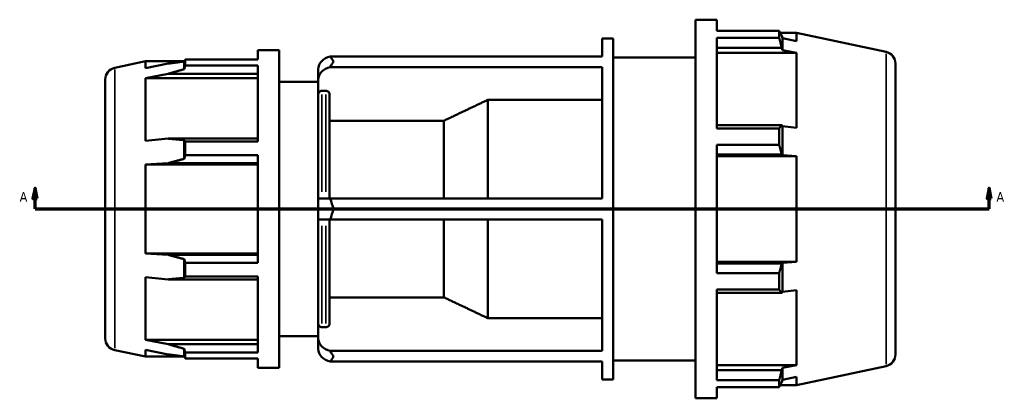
# Model space of a CAD drawing. Header units: inches. Extents: x -7.4 to 56.8, y -14.1 to 36.9.
# Tile 7 of 9: x 12 to 30.5, y 21.8 to 28.9. Entities that reach past the tile are written whole.
import ezdxf

# ---------------------------------------------------------------- set-up
doc = ezdxf.new("R2010")
doc.units = ezdxf.units.IN
doc.header["$MEASUREMENT"] = 0
for name, color, linetype, lineweight in [('Section Line (ANSI)', 7, 'Continuous', 70), ('Visible (ANSI)', 7, 'Continuous', 50), ('Visible Narrow (ANSI)', 7, 'Continuous', 35)]:
    doc.layers.add(name, color=color, linetype=linetype, lineweight=lineweight)
doc.styles.add('Label Text (ANSI)', font='tahoma.ttf')

# ---------------------------------------------------------------- blocks, each defined once
blk = doc.blocks.new('2dTransSection0')
at = {"layer": 'Section Line (ANSI)', "linetype": 'Continuous'}
for p, q in [((12.248, 25.739), (12.209, 25.542)), ((12.248, 25.542), (12.248, 25.739)), ((12.288, 25.542), (12.248, 25.739)), ((30.219, 25.739), (30.18, 25.542)), ((30.219, 25.542), (30.219, 25.739)), ((30.258, 25.542), (30.219, 25.739)), ((12.209, 25.542), (12.288, 25.542)), ((12.248, 25.345), (12.248, 25.542)), ((30.18, 25.542), (30.258, 25.542)), ((30.219, 25.345), (30.219, 25.542)), ((12.248, 25.345), (12.607, 25.345)), ((29.861, 25.345), (30.219, 25.345))]:
    blk.add_line(p, q, dxfattribs=at)
at = {"layer": 'Section Line (ANSI)'}
blk.add_line((12.248, 25.345), (30.219, 25.345), dxfattribs=at)
at = {"layer": 'Section Line (ANSI)', "linetype": 'Continuous', "flags": 128}
for points in [[(12.288, 25.542), (12.248, 25.739), (12.209, 25.542), (12.288, 25.542)], [(30.258, 25.542), (30.219, 25.739), (30.18, 25.542), (30.258, 25.542)]]:
    blk.add_lwpolyline(points, dxfattribs=at)
at = {"layer": 'Section Line (ANSI)'}
for points in [[(12.288, 25.542), (12.248, 25.739), (12.209, 25.542), (12.288, 25.542)], [(30.258, 25.542), (30.219, 25.739), (30.18, 25.542), (30.258, 25.542)]]:
    blk.add_solid(points, dxfattribs=at)
at = {"layer": 'Section Line (ANSI)', "char_height": 0.18, "attachment_point": 7, "style": 'Label Text (ANSI)'}
for insert in [(11.959, 25.483), (30.356, 25.483)]:
    blk.add_mtext('A', dxfattribs=dict(at, insert=insert))

msp = doc.modelspace()

# ---------------------------------------------------------------- linework, layer by layer
at = {"layer": 'Visible (ANSI)'}
for p, q in [((24.691, 21.78), (24.691, 28.91)), ((24.691, 28.91), (25.089, 28.91)), ((25.089, 28.699), (25.089, 28.91)), ((25.089, 28.699), (26.265, 28.699)), ((25.089, 26.863), (25.089, 28.57)), ((26.265, 28.57), (25.089, 28.57)), ((26.265, 28.57), (26.265, 28.699)), ((26.285, 28.66), (26.593, 28.66)), ((26.328, 28.561), (26.311, 28.609)), ((26.328, 28.336), (26.328, 28.561)), ((26.593, 28.507), (26.328, 28.561)), ((28.276, 28.303), (26.593, 28.66)), ((26.593, 28.507), (26.593, 28.66)), ((22.928, 28.218), (22.928, 28.553)), ((22.928, 28.553), (23.14, 28.553)), ((23.14, 22.136), (23.14, 28.553)), ((25.089, 28.381), (26.311, 28.381)), ((26.311, 28.381), (26.328, 28.336)), ((16.447, 28.335), (16.447, 28.158)), ((16.447, 28.335), (16.846, 28.335)), ((16.846, 22.355), (16.846, 28.335)), ((17.809, 28.218), (22.928, 28.218)), ((23.14, 28.197), (24.691, 28.197)), ((25.089, 28.286), (26.593, 28.286)), ((26.328, 28.336), (26.593, 28.286)), ((26.593, 26.876), (26.593, 28.286)), ((13.75, 28.002), (14.332, 28.126)), ((14.332, 28.126), (14.332, 27.997)), ((15.061, 28.126), (14.332, 28.126)), ((14.754, 28.082), (14.332, 27.997)), ((15.06, 27.978), (15.06, 28.124)), ((15.078, 28.158), (16.447, 28.158)), ((15.078, 28.05), (15.078, 28.158)), ((16.447, 28.05), (15.078, 28.05)), ((16.447, 28.05), (16.447, 26.618)), ((22.928, 28.018), (17.809, 28.018)), ((22.928, 25.544), (22.928, 28.018)), ((28.454, 28.083), (28.454, 22.607)), ((14.332, 27.811), (14.754, 27.891)), ((14.754, 27.891), (16.447, 27.891)), ((17.583, 27.976), (17.583, 27.777)), ((13.572, 22.908), (13.572, 27.782)), ((16.447, 27.811), (14.332, 27.811)), ((14.332, 27.811), (14.332, 26.629)), ((16.846, 27.737), (17.583, 27.737)), ((17.583, 27.777), (17.583, 27.509)), ((17.583, 25.544), (17.583, 27.509)), ((17.726, 27.569), (17.653, 27.569)), ((17.796, 27.509), (17.796, 25.544)), ((20.774, 25.544), (20.774, 27.399)), ((22.928, 27.399), (20.774, 27.399)), ((19.95, 27.008), (17.796, 27.008)), ((19.95, 25.544), (19.95, 27.008)), ((26.311, 26.925), (25.089, 26.925)), ((26.328, 26.902), (26.311, 26.925)), ((26.328, 26.359), (26.328, 26.902)), ((26.593, 26.876), (26.328, 26.902)), ((25.089, 26.863), (26.265, 26.863)), ((26.265, 26.552), (26.265, 26.863)), ((14.754, 26.67), (14.332, 26.629)), ((16.447, 26.67), (14.754, 26.67)), ((15.06, 26.29), (15.06, 26.642)), ((15.078, 26.618), (16.447, 26.618)), ((15.078, 26.357), (15.078, 26.618)), ((25.089, 24.138), (25.089, 26.552)), ((26.265, 26.552), (25.089, 26.552)), ((16.447, 26.357), (15.078, 26.357)), ((16.447, 26.357), (16.447, 24.332)), ((25.089, 26.374), (26.311, 26.374)), ((25.089, 26.342), (26.593, 26.342)), ((26.311, 26.374), (26.328, 26.359)), ((26.328, 26.359), (26.593, 26.342)), ((26.593, 24.348), (26.593, 26.342)), ((14.332, 26.181), (14.754, 26.208)), ((16.447, 26.181), (14.332, 26.181)), ((14.332, 26.181), (14.332, 24.509)), ((14.754, 26.208), (16.447, 26.208)), ((17.583, 25.544), (17.583, 25.145)), ((17.583, 25.544), (17.809, 25.544)), ((17.809, 25.544), (22.928, 25.544)), ((17.809, 25.145), (17.583, 25.145)), ((17.583, 23.181), (17.583, 25.145)), ((17.796, 25.145), (17.796, 23.181)), ((22.928, 25.145), (17.809, 25.145)), ((19.95, 23.681), (19.95, 25.145)), ((20.774, 23.29), (20.774, 25.145)), ((22.928, 22.671), (22.928, 25.145)), ((16.447, 24.509), (14.332, 24.509)), ((14.754, 24.482), (14.332, 24.509)), ((16.447, 24.482), (14.754, 24.482)), ((15.06, 24.048), (15.06, 24.4)), ((15.078, 24.332), (16.447, 24.332)), ((15.078, 24.071), (15.078, 24.332)), ((25.089, 24.348), (26.593, 24.348)), ((26.311, 24.316), (25.089, 24.316)), ((26.328, 24.331), (26.311, 24.316)), ((26.593, 24.348), (26.328, 24.331)), ((26.328, 23.788), (26.328, 24.331)), ((25.089, 24.138), (26.265, 24.138)), ((26.265, 23.826), (26.265, 24.138)), ((14.332, 24.061), (14.332, 22.878)), ((14.332, 24.061), (14.754, 24.019)), ((14.754, 24.019), (16.447, 24.019)), ((16.447, 24.071), (15.078, 24.071)), ((16.447, 24.071), (16.447, 22.64)), ((25.089, 22.119), (25.089, 23.826)), ((26.265, 23.826), (25.089, 23.826)), ((25.089, 23.765), (26.311, 23.765)), ((26.311, 23.765), (26.328, 23.788)), ((26.328, 23.788), (26.593, 23.814)), ((26.593, 22.404), (26.593, 23.814)), ((17.796, 23.681), (19.95, 23.681)), ((17.583, 23.181), (17.583, 22.913)), ((20.774, 23.29), (22.928, 23.29)), ((17.653, 23.12), (17.726, 23.12)), ((16.447, 22.878), (14.332, 22.878)), ((14.754, 22.799), (14.332, 22.878)), ((16.846, 22.953), (17.583, 22.953)), ((17.583, 22.913), (17.583, 22.713)), ((13.75, 22.688), (14.332, 22.564)), ((14.332, 22.693), (14.332, 22.564)), ((14.332, 22.693), (14.754, 22.607)), ((16.447, 22.799), (14.754, 22.799)), ((15.06, 22.566), (15.06, 22.711)), ((15.078, 22.64), (16.447, 22.64)), ((15.078, 22.531), (15.078, 22.64)), ((17.809, 22.671), (22.928, 22.671)), ((15.061, 22.564), (14.332, 22.564)), ((16.447, 22.531), (15.078, 22.531)), ((16.447, 22.531), (16.447, 22.355)), ((22.928, 22.472), (17.809, 22.472)), ((22.928, 22.136), (22.928, 22.472)), ((23.14, 22.493), (24.691, 22.493)), ((16.447, 22.355), (16.846, 22.355)), ((25.089, 22.404), (26.593, 22.404)), ((26.311, 22.309), (25.089, 22.309)), ((26.328, 22.354), (26.311, 22.309)), ((26.593, 22.404), (26.328, 22.354)), ((26.328, 22.129), (26.328, 22.354)), ((28.276, 22.387), (26.593, 22.029)), ((22.928, 22.136), (23.14, 22.136)), ((25.089, 22.119), (26.265, 22.119)), ((26.265, 21.99), (26.265, 22.119)), ((26.311, 22.081), (26.328, 22.129)), ((26.328, 22.129), (26.593, 22.183)), ((26.593, 22.029), (26.593, 22.183)), ((25.089, 21.78), (25.089, 21.99)), ((26.265, 21.99), (25.089, 21.99)), ((26.285, 22.029), (26.593, 22.029)), ((24.691, 21.78), (25.089, 21.78))]:
    msp.add_line(p, q, dxfattribs=at)
for centre, start, end in [((28.229, 28.083), 0, 78), ((13.796, 27.782), 102, 180), ((13.796, 22.908), 180, 258), ((28.229, 22.607), 282, 0)]:
    msp.add_arc(centre, 0.225, start, end, dxfattribs=at)
for centre, start_param, end_param in [((17.869, 27.976), 4.921248, 6.283185), ((17.869, 27.777), 4.921248, 6.283185), ((17.869, 22.913), 0, 1.361937), ((17.869, 22.713), 0, 1.361937)]:
    msp.add_ellipse(centre, major_axis=(-0.285, 0), ratio=0.866025, start_param=start_param, end_param=end_param, dxfattribs=at)
for points, weights in [([(26.265, 28.699), (26.289, 28.653), (26.311, 28.609)], [1, 1.00056180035, 1.00030667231]), ([(26.311, 28.381), (26.289, 28.473), (26.265, 28.57)], [1.00030667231, 1.00056180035, 1]), ([(14.754, 28.082), (14.904, 28.103), (15.06, 28.124)], [1.00109420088, 1.00067214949, 1]), ([(15.06, 28.124), (15.069, 28.141), (15.078, 28.158)], [1, 1.00008140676, 1]), ([(15.078, 28.05), (15.069, 28.014), (15.06, 27.978)], [1, 1.00008140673, 1]), ([(15.06, 27.978), (14.904, 27.934), (14.754, 27.891)], [1, 1.00067214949, 1.00109420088]), ([(20.774, 27.399), (20.321, 27.184), (19.95, 27.008)], [1, 1.00498568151, 1]), ([(26.265, 26.863), (26.289, 26.895), (26.311, 26.925)], [1, 1.00056180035, 1.00030667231]), ([(14.754, 26.67), (14.904, 26.656), (15.06, 26.642)], [1.00109420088, 1.00067214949, 1]), ([(15.06, 26.642), (15.069, 26.63), (15.078, 26.618)], [1, 1.00008140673, 1]), ([(26.311, 26.374), (26.289, 26.461), (26.265, 26.552)], [1.00030667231, 1.00056180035, 1]), ([(15.078, 26.357), (15.069, 26.323), (15.06, 26.29)], [1, 1.00008140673, 1]), ([(15.06, 26.29), (14.904, 26.248), (14.754, 26.208)], [1, 1.00067214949, 1.00109420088]), ([(14.754, 24.482), (14.904, 24.441), (15.06, 24.4)], [1.00109420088, 1.00067214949, 1]), ([(15.06, 24.4), (15.069, 24.366), (15.078, 24.332)], [1, 1.00008140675, 1]), ([(26.265, 24.138), (26.289, 24.228), (26.311, 24.316)], [1, 1.00056180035, 1.00030667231]), ([(15.06, 24.048), (14.904, 24.033), (14.754, 24.019)], [1, 1.00067214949, 1.00109420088]), ([(15.078, 24.071), (15.069, 24.06), (15.06, 24.048)], [1, 1.00008140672, 1]), ([(26.311, 23.765), (26.289, 23.795), (26.265, 23.826)], [1.00030667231, 1.00056180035, 1]), ([(19.95, 23.681), (20.321, 23.505), (20.774, 23.29)], [1, 1.00498568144, 1]), ([(14.754, 22.799), (14.904, 22.756), (15.06, 22.711)], [1.00109420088, 1.00067214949, 1]), ([(15.06, 22.711), (15.069, 22.676), (15.078, 22.64)], [1, 1.00008140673, 1]), ([(15.06, 22.566), (14.904, 22.587), (14.754, 22.607)], [1, 1.00067214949, 1.00109420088]), ([(15.078, 22.531), (15.069, 22.549), (15.06, 22.566)], [1, 1.00008140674, 1]), ([(26.265, 22.119), (26.289, 22.216), (26.311, 22.309)], [1, 1.00056180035, 1.00030667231]), ([(26.311, 22.081), (26.289, 22.037), (26.265, 21.99)], [1.00030667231, 1.00056180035, 1])]:
    msp.add_rational_spline(points, weights, degree=2, dxfattribs=at)
for points in [[(17.869, 28.123), (17.85, 28.155), (17.83, 28.187), (17.809, 28.218)], [(17.809, 28.018), (17.83, 28.056), (17.85, 28.092), (17.869, 28.123)], [(17.869, 25.345), (17.85, 25.408), (17.83, 25.475), (17.809, 25.544)], [(17.809, 25.145), (17.83, 25.214), (17.85, 25.282), (17.869, 25.345)], [(17.869, 22.566), (17.85, 22.598), (17.83, 22.633), (17.809, 22.671)], [(17.809, 22.472), (17.83, 22.502), (17.85, 22.534), (17.869, 22.566)]]:
    msp.add_open_spline(points, degree=3, dxfattribs=at)
for points, knots in [([(17.653, 27.569), (17.645, 27.569), (17.634, 27.567), (17.619, 27.562), (17.61, 27.557), (17.598, 27.546), (17.592, 27.539), (17.585, 27.525), (17.583, 27.516), (17.583, 27.509)], [0, 0, 0, 0, 0.065622, 0.065622, 0.1313365, 0.1313365, 0.1971659, 0.1971659, 0.2630959, 0.2630959, 0.2630959, 0.2630959]), ([(17.796, 27.509), (17.796, 27.516), (17.794, 27.525), (17.787, 27.539), (17.782, 27.546), (17.769, 27.557), (17.761, 27.562), (17.745, 27.567), (17.735, 27.569), (17.726, 27.569)], [-0.2630959, -0.2630959, -0.2630959, -0.2630959, -0.1971659, -0.1971659, -0.1313365, -0.1313365, -0.065622, -0.065622, 0, 0, 0, 0]), ([(17.583, 23.181), (17.583, 23.174), (17.585, 23.165), (17.592, 23.151), (17.598, 23.143), (17.61, 23.133), (17.619, 23.128), (17.634, 23.122), (17.645, 23.12), (17.653, 23.12)], [-0.2630959, -0.2630959, -0.2630959, -0.2630959, -0.1971659, -0.1971659, -0.1313365, -0.1313365, -0.065622, -0.065622, 0, 0, 0, 0]), ([(17.726, 23.12), (17.735, 23.12), (17.745, 23.122), (17.761, 23.128), (17.769, 23.133), (17.782, 23.143), (17.787, 23.151), (17.794, 23.165), (17.796, 23.174), (17.796, 23.181)], [0, 0, 0, 0, 0.065622, 0.065622, 0.1313365, 0.1313365, 0.1971659, 0.1971659, 0.2630959, 0.2630959, 0.2630959, 0.2630959])]:
    msp.add_open_spline(points, degree=3, knots=knots, dxfattribs=at)
at = {"layer": 'Visible Narrow (ANSI)'}
for p, q in [((28.276, 22.424), (28.276, 28.266)), ((13.75, 27.969), (13.75, 22.721)), ((17.653, 27.499), (17.653, 25.665)), ((17.726, 25.665), (17.726, 27.499)), ((17.653, 25.025), (17.653, 23.191)), ((17.726, 23.191), (17.726, 25.025))]:
    msp.add_line(p, q, dxfattribs=at)

# ---------------------------------------------------------------- block references
at = {"layer": 'Section Line (ANSI)'}
msp.add_blockref('2dTransSection0', (0, 0), dxfattribs=at)

doc.saveas('drawing.dxf')
